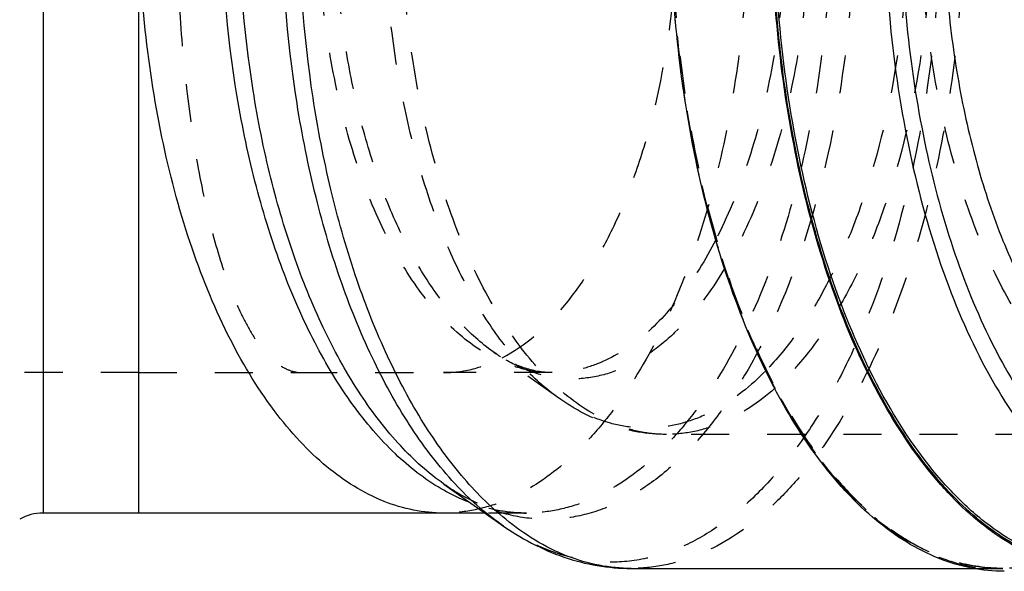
# Model space of a CAD drawing. Header units: millimetres. Extents: x 300 to 703, y 383 to 622.
# Tile 2 of 10: x 437 to 606, y 383 to 478. Entities that reach past the tile are written whole.
import ezdxf

# ---------------------------------------------------------------- set-up
doc = ezdxf.new("R2010")
doc.units = ezdxf.units.MM
doc.header["$LTSCALE"] = 65.185185
doc.linetypes.add('HIDDEN', pattern=[0.2, 0.1, -0.1])
doc.layers.add('KOERPER', color=7, linetype='CONTINUOUS')
doc.layers.add('KONST.EL_MIT_GEO', color=7, linetype='CONTINUOUS')

msp = doc.modelspace()

# ---------------------------------------------------------------- linework, layer by layer
at = {"layer": 'KOERPER', "color": 7, "linetype": 'Continuous'}
for p, q in [((457.29, 393.25), (457.29, 497.75)), ((509.61, 398.22), (519.42, 391.28)), ((516.63, 393.25), (440.89, 393.25)), ((541.7, 383.75), (600.38, 383.75))]:
    msp.add_line(p, q, dxfattribs=at)
at = {"layer": 'KOERPER', "color": 8, "linetype": 'HIDDEN'}
for p, q in [((457.29, 417.35), (435.79, 417.35)), ((528.15, 417.35), (509.54, 417.35)), ((523.74, 393.25), (516.63, 393.25)), ((600.38, 383.75), (605.4, 383.75))]:
    msp.add_line(p, q, dxfattribs=at)
msp.add_arc((506.68, 11941.03), 11523.68, 269.891245, 270.014226, dxfattribs=at)
for points, knots in [([(484.8, 578.13), (484.1, 578.07), (482.62, 577.66), (480.57, 576.32), (478.58, 574.29), (476.67, 571.57), (474.84, 568.19), (472.37, 562.5), (469.68, 553.85), (467.12, 541.88), (465.2, 528.18), (464.01, 513.28), (463.61, 497.75), (464.01, 482.22), (465.2, 467.32), (467.12, 453.62), (469.68, 441.65), (472.37, 433), (474.84, 427.31), (476.67, 423.93), (478.58, 421.21), (480.57, 419.18), (482.62, 417.84), (484.1, 417.43), (484.8, 417.37)], [0, 0, 0, 0, 0.012233, 0.02601, 0.042209, 0.061292, 0.083493, 0.10888, 0.168972, 0.240471, 0.321359, 0.408938, 0.5, 0.591062, 0.678641, 0.759529, 0.831028, 0.89112, 0.916507, 0.938708, 0.957791, 0.97399, 0.987767, 1, 1, 1, 1]), ([(561.79, 497.75), (561.79, 490.95), (561.14, 477.52), (558.23, 458.06), (553.5, 440.08), (547.14, 424.25), (540.43, 412.95), (534.37, 405.62), (528.41, 399.92), (521.77, 395.71), (514.74, 393.6), (511.25, 393.25), (509.54, 393.25)], [0, 0, 0, 0, 0.161458, 0.318293, 0.466215, 0.60161, 0.721984, 0.776292, 0.826762, 0.917446, 0.959295, 1, 1, 1, 1]), ([(519.61, 419.91), (523.6, 421.98), (529.09, 426.89), (534.91, 435.05), (539.02, 442.71), (542.55, 451.42), (546.5, 464.52), (548.26, 474.96), (548.97, 482.1)], [0, 0, 0, 0, 0.18976, 0.300889, 0.423024, 0.555481, 0.697003, 1, 1, 1, 1]), ([(509.54, 417.35), (511.24, 417.35), (514.74, 417.8), (518.02, 419.09), (519.61, 419.91)], [0, 0, 0, 0, 0.488794, 1, 1, 1, 1]), ([(457.29, 417.35), (459.59, 417.35), (468.76, 417.35), (477.93, 417.35), (484.8, 417.37)], [0, 0, 0, 0, 0.250675, 1, 1, 1, 1])]:
    msp.add_open_spline(points, degree=3, knots=knots, dxfattribs=at)
at = {"layer": 'KOERPER', "color": 7, "linetype": 'Continuous'}
for points, knots in [([(509.54, 393.25), (507.82, 393.25), (504.33, 393.6), (497.31, 395.71), (490.66, 399.92), (484.7, 405.62), (478.64, 412.95), (471.93, 424.25), (465.57, 440.08), (460.85, 458.06), (457.94, 477.52), (457.29, 490.95), (457.29, 497.75)], [0, 0, 0, 0, 0.040705, 0.082554, 0.173238, 0.223708, 0.278016, 0.39839, 0.533785, 0.681707, 0.838542, 1, 1, 1, 1]), ([(605.66, 383.25), (603.79, 383.25), (599.96, 383.63), (592.26, 385.95), (584.99, 390.56), (578.45, 396.8), (571.81, 404.83), (564.46, 417.22), (557.49, 434.56), (552.31, 454.26), (549.13, 475.59), (548.41, 490.29), (548.41, 497.75)], [0, 0, 0, 0, 0.040705, 0.082554, 0.173238, 0.223708, 0.278017, 0.39839, 0.533785, 0.681707, 0.838541, 1, 1, 1, 1]), ([(622.99, 383.25), (621.11, 383.25), (617.28, 383.63), (609.58, 385.95), (602.31, 390.56), (595.77, 396.8), (589.13, 404.83), (581.78, 417.22), (574.81, 434.56), (569.63, 454.26), (566.45, 475.59), (565.74, 490.29), (565.74, 497.75)], [0, 0, 0, 0, 0.040705, 0.082554, 0.173238, 0.223708, 0.278017, 0.39839, 0.533785, 0.681707, 0.838541, 1, 1, 1, 1])]:
    msp.add_open_spline(points, degree=3, knots=knots, dxfattribs=at)
at = {"layer": 'KONST.EL_MIT_GEO', "color": 7, "linetype": 'Continuous'}
msp.add_line((440.89, 602.25), (440.89, 393.25), dxfattribs=at)
at = {"layer": 'KONST.EL_MIT_GEO', "color": 8, "linetype": 'HIDDEN'}
for p, q in [((529.31, 412.96), (518.04, 420.94)), ((528.15, 417.35), (528.15, 417.35)), ((636.74, 406.75), (547.77, 406.75)), ((509.61, 398.22), (509.61, 398.22)), ((523.74, 393.25), (523.74, 393.25)), ((519.42, 391.28), (519.42, 391.28))]:
    msp.add_line(p, q, dxfattribs=at)
msp.add_arc((535.52, 445.65), 30.28, 234.7197, 237.6279, dxfattribs=at)
at = {"layer": 'KONST.EL_MIT_GEO', "color": 7, "linetype": 'Continuous'}
msp.add_arc((440.89, 385.25), 8, 90, 120, dxfattribs=at)
for points, knots in [([(617.02, 384.14), (615.24, 384.52), (611.64, 385.63), (604.53, 389.21), (596.02, 396.3), (587.2, 407.9), (579.61, 422.45), (573.48, 439.5), (569, 458.5), (566.33, 478.81), (565.56, 499.76), (566.7, 520.64), (569.72, 540.75), (574.53, 559.42), (580.95, 576.03), (588.8, 590.06), (597.83, 601.04), (606.48, 607.55), (613.66, 610.61), (617.26, 611.46), (619.04, 611.71)], [0, 0, 0, 0, 0.020536, 0.042075, 0.089365, 0.143644, 0.205221, 0.273465, 0.347123, 0.424529, 0.503769, 0.582813, 0.659646, 0.732388, 0.79944, 0.859647, 0.912533, 0.958625, 0.979736, 1, 1, 1, 1]), ([(631.53, 587.6), (628.85, 586.46), (623.53, 583.09), (616.58, 575.9), (610.37, 566.53), (605.05, 555.25), (600.75, 542.36), (597.59, 528.21), (595.65, 513.2), (595, 497.75), (595.65, 482.3), (597.59, 467.29), (600.75, 453.14), (605.05, 440.25), (610.37, 428.97), (616.58, 419.6), (623.53, 412.41), (628.85, 409.04), (631.53, 407.9)], [0, 0, 0, 0, 0.043144, 0.091939, 0.147184, 0.20881, 0.276138, 0.348066, 0.423208, 0.5, 0.576792, 0.651934, 0.723862, 0.791189, 0.852816, 0.908061, 0.956856, 1, 1, 1, 1]), ([(509.13, 397.42), (506.29, 399.08), (500.72, 403.44), (493.49, 412), (487.06, 422.71), (481.57, 435.3), (477.15, 449.48), (472.76, 470.33), (471.49, 486.7), (471.49, 497.75)], [0, 0, 0, 0, 0.088837, 0.188967, 0.301211, 0.425087, 0.559194, 0.701472, 1, 1, 1, 1]), ([(509.61, 398.22), (506.91, 400.12), (501.68, 404.87), (494.89, 413.74), (488.88, 424.55), (483.77, 437.04), (479.66, 450.94), (475.6, 471.21), (474.42, 487.06), (474.42, 497.75)], [0, 0, 0, 0, 0.091041, 0.193123, 0.306612, 0.430843, 0.564416, 0.705404, 1, 1, 1, 1]), ([(519.42, 391.28), (516.53, 393.32), (510.93, 398.4), (503.68, 407.89), (497.25, 419.45), (491.78, 432.81), (487.38, 447.68), (483.04, 469.36), (481.78, 486.31), (481.78, 497.75)], [0, 0, 0, 0, 0.091039, 0.19312, 0.306607, 0.430835, 0.564406, 0.705395, 1, 1, 1, 1]), ([(520.19, 392.18), (517.44, 394.42), (512.14, 399.8), (505.28, 409.53), (499.22, 421.14), (494.07, 434.39), (489.95, 449), (485.89, 470.15), (484.7, 486.64), (484.7, 497.75)], [0, 0, 0, 0, 0.092989, 0.196681, 0.311145, 0.435612, 0.568707, 0.708619, 1, 1, 1, 1]), ([(631.98, 385.18), (630, 384.56), (625.92, 383.72), (619.66, 383.8), (613.46, 385.25), (607.4, 388.04), (601.56, 392.09), (593.83, 399.42), (585.2, 411.66), (577, 429.57), (570.86, 450.52), (567.06, 473.59), (566.21, 489.61), (566.21, 497.75)], [0, 0, 0, 0, 0.042489, 0.084344, 0.127008, 0.171812, 0.219816, 0.271753, 0.388647, 0.523156, 0.67286, 0.833561, 1, 1, 1, 1]), ([(585.13, 497.75), (585.13, 489.97), (585.95, 474.67), (589.57, 452.63), (595.44, 432.61), (603.28, 415.49), (611.53, 403.79), (618.91, 396.79), (624.49, 392.92), (630.28, 390.26), (636.21, 388.87), (642.2, 388.79), (646.09, 389.6), (647.99, 390.19)], [0, 0, 0, 0, 0.166374, 0.327043, 0.476762, 0.611311, 0.728229, 0.78017, 0.828175, 0.872979, 0.915646, 0.957505, 1, 1, 1, 1]), ([(587.94, 497.75), (587.94, 490.82), (588.61, 477.15), (591.57, 457.33), (596.38, 439.01), (602.86, 422.88), (609.69, 411.36), (615.87, 403.9), (621.94, 398.09), (628.71, 393.8), (635.87, 391.65), (641.17, 391.12), (646.47, 391.65), (653.63, 393.8), (660.4, 398.09), (666.47, 403.9), (672.65, 411.36), (679.48, 422.88), (685.96, 439.01), (690.78, 457.33), (693.74, 477.15), (694.4, 490.82), (694.4, 497.75)], [0, 0, 0, 0, 0.080699, 0.159102, 0.233064, 0.300771, 0.36097, 0.388129, 0.413368, 0.458718, 0.479645, 0.5, 0.520355, 0.541283, 0.586632, 0.611871, 0.639031, 0.699229, 0.766937, 0.840898, 0.919301, 1, 1, 1, 1]), ([(514.05, 395.06), (513.64, 395.22), (511.95, 395.9), (510.32, 396.73), (509.13, 397.42)], [0, 0, 0, 0, 0.244954, 1, 1, 1, 1]), ([(541.7, 383.75), (539.86, 383.75), (536.11, 384.12), (528.56, 386.35), (523.37, 389.59), (520.19, 392.18)], [0, 0, 0, 0, 0.235343, 0.47711, 1, 1, 1, 1]), ([(519.42, 391.28), (522.72, 388.95), (528.12, 386.07), (535.84, 384.08), (539.76, 383.75), (541.7, 383.75)], [0, 0, 0, 0, 0.508513, 0.755257, 1, 1, 1, 1])]:
    msp.add_open_spline(points, degree=3, knots=knots, dxfattribs=at)
at = {"layer": 'KONST.EL_MIT_GEO', "color": 8, "linetype": 'HIDDEN'}
for points, knots in [([(528.15, 417.35), (526.83, 417.35), (524.15, 417.62), (518.74, 419.24), (512.13, 423.44), (505.22, 431.1), (499.22, 441.2), (494.33, 453.38), (490.69, 467.21), (488.45, 482.19), (487.95, 492.52), (487.95, 497.75)], [0, 0, 0, 0, 0.040713, 0.082568, 0.17327, 0.277885, 0.398281, 0.533701, 0.68165, 0.838512, 1, 1, 1, 1]), ([(518.04, 420.94), (515.96, 422.41), (511.92, 426.07), (506.68, 432.92), (502.04, 441.26), (498.1, 450.9), (494.93, 461.63), (491.79, 477.27), (490.88, 489.5), (490.88, 497.75)], [0, 0, 0, 0, 0.091035, 0.193111, 0.30659, 0.430812, 0.564375, 0.705361, 1, 1, 1, 1]), ([(529.31, 412.96), (527.02, 414.59), (522.56, 418.63), (516.78, 426.19), (511.66, 435.4), (507.3, 446.04), (503.8, 457.88), (500.34, 475.14), (499.34, 488.64), (499.34, 497.75)], [0, 0, 0, 0, 0.091037, 0.193114, 0.306596, 0.43082, 0.564387, 0.705376, 1, 1, 1, 1]), ([(547.77, 406.75), (546.27, 406.75), (543.23, 407.05), (537.11, 408.89), (529.63, 413.64), (521.81, 422.31), (515.02, 433.74), (509.48, 447.53), (505.36, 463.19), (502.83, 480.14), (502.27, 491.83), (502.27, 497.75)], [0, 0, 0, 0, 0.040713, 0.08257, 0.173272, 0.27789, 0.398288, 0.53371, 0.681662, 0.838528, 1, 1, 1, 1]), ([(579.99, 497.75), (579.99, 489.41), (579.03, 473.06), (574.76, 449.74), (568.89, 431.95), (562.86, 419.56), (557.97, 411.66), (552.64, 404.95), (546.92, 399.55), (540.89, 395.53), (534.62, 392.97), (528.2, 391.94), (521.76, 392.48), (515.43, 394.58), (511.51, 396.87), (509.61, 398.22)], [0, 0, 0, 0, 0.170639, 0.334117, 0.483985, 0.552304, 0.615635, 0.673847, 0.727102, 0.775935, 0.821321, 0.864683, 0.907764, 0.952356, 1, 1, 1, 1]), ([(594.7, 497.75), (594.7, 488.83), (593.68, 471.34), (589.11, 446.4), (582.83, 427.37), (576.38, 414.12), (571.15, 405.66), (565.44, 398.49), (559.33, 392.71), (552.88, 388.4), (546.17, 385.66), (539.3, 384.57), (532.41, 385.15), (525.64, 387.39), (521.45, 389.84), (519.42, 391.28)], [0, 0, 0, 0, 0.170633, 0.334111, 0.483981, 0.5523, 0.615632, 0.673845, 0.727101, 0.775934, 0.82132, 0.864683, 0.907764, 0.952356, 1, 1, 1, 1]), ([(575.99, 497.75), (575.99, 490.95), (575.34, 477.53), (572.43, 458.06), (567.71, 440.08), (561.34, 424.25), (554.64, 412.95), (548.58, 405.62), (542.61, 399.92), (535.97, 395.71), (528.94, 393.6), (525.46, 393.25), (523.74, 393.25)], [0, 0, 0, 0, 0.161435, 0.318271, 0.466199, 0.601598, 0.721975, 0.776285, 0.826757, 0.917444, 0.959294, 1, 1, 1, 1]), ([(598.7, 497.75), (598.7, 490.33), (597.99, 475.69), (594.82, 454.45), (589.67, 434.84), (582.73, 417.57), (575.41, 405.24), (568.8, 397.24), (562.29, 391.03), (555.05, 386.43), (547.38, 384.13), (543.57, 383.75), (541.7, 383.75)], [0, 0, 0, 0, 0.161427, 0.318266, 0.466194, 0.601595, 0.721973, 0.776284, 0.826756, 0.917444, 0.959294, 1, 1, 1, 1]), ([(662.81, 497.75), (662.81, 490.31), (662.1, 475.63), (658.92, 454.34), (653.76, 434.67), (646.79, 417.36), (639.46, 404.99), (632.83, 396.98), (626.31, 390.75), (619.04, 386.14), (611.36, 383.83), (605.66, 383.26), (599.97, 383.83), (592.29, 386.14), (585.02, 390.75), (578.5, 396.98), (571.87, 404.99), (564.53, 417.36), (557.57, 434.67), (552.41, 454.34), (549.23, 475.63), (548.51, 490.31), (548.51, 497.75)], [0, 0, 0, 0, 0.08073, 0.159147, 0.233108, 0.300805, 0.360992, 0.388146, 0.413381, 0.458723, 0.479647, 0.5, 0.520353, 0.541277, 0.586619, 0.611854, 0.639008, 0.699195, 0.766892, 0.840853, 0.91927, 1, 1, 1, 1]), ([(548.55, 497.75), (548.55, 490.32), (549.27, 475.67), (552.44, 454.42), (557.59, 434.79), (564.53, 417.52), (571.84, 405.19), (578.45, 397.2), (584.93, 391), (592.14, 386.42), (599.77, 384.13), (603.55, 383.75), (605.4, 383.75)], [0, 0, 0, 0, 0.161717, 0.318794, 0.466923, 0.602462, 0.722879, 0.777154, 0.827546, 0.917922, 0.959546, 1, 1, 1, 1]), ([(568.35, 497.75), (568.35, 492.43), (567.83, 481.93), (565.52, 466.73), (561.77, 452.73), (558.22, 444.09), (556.2, 440.14)], [0, 0, 0, 0, 0.269016, 0.530063, 0.77578, 1, 1, 1, 1]), ([(572.35, 497.75), (572.35, 491.85), (571.73, 480.24), (568.94, 463.54), (564.44, 448.42), (560.16, 439.28), (557.72, 435.21)], [0, 0, 0, 0, 0.272868, 0.536061, 0.780775, 1, 1, 1, 1]), ([(589.27, 497.75), (589.27, 489.6), (588.2, 473.74), (584.17, 454.67), (579.33, 440.91), (575.14, 431.92), (570.37, 424.14), (566.68, 419.64), (564.76, 417.67)], [0, 0, 0, 0, 0.285831, 0.555861, 0.680673, 0.796787, 0.903331, 1, 1, 1, 1]), ([(593.27, 497.75), (593.27, 489.12), (592.09, 472.35), (587.63, 452.28), (582.27, 437.96), (577.67, 428.74), (572.44, 420.92), (568.4, 416.52), (566.3, 414.64)], [0, 0, 0, 0, 0.289287, 0.561043, 0.685674, 0.800803, 0.90561, 1, 1, 1, 1]), ([(636.74, 406.75), (635.25, 406.75), (632.21, 407.05), (626.09, 408.89), (618.6, 413.64), (610.78, 422.31), (603.99, 433.74), (598.45, 447.53), (594.34, 463.19), (591.81, 480.14), (591.24, 491.82), (591.24, 497.75)], [0, 0, 0, 0, 0.040709, 0.08257, 0.17327, 0.277885, 0.39828, 0.5337, 0.681649, 0.838512, 1, 1, 1, 1]), ([(662.4, 497.75), (662.4, 490.33), (661.69, 475.68), (658.52, 454.45), (653.37, 434.84), (646.43, 417.57), (639.11, 405.24), (632.5, 397.24), (625.99, 391.03), (618.75, 386.43), (611.08, 384.13), (607.28, 383.75), (605.4, 383.75)], [0, 0, 0, 0, 0.161459, 0.318293, 0.466216, 0.60161, 0.721984, 0.776292, 0.826762, 0.917446, 0.959295, 1, 1, 1, 1]), ([(553.36, 451.25), (552.88, 453.4), (551.08, 462.21), (549.87, 471.15), (549.27, 477.92)], [0, 0, 0, 0, 0.244572, 1, 1, 1, 1]), ([(605.4, 383.75), (602.65, 383.75), (596.96, 384.6), (588.8, 388.28), (581.08, 394.22), (573.93, 402.24), (567.44, 412.19), (561.74, 423.86), (556.93, 437.03), (554.45, 446.39), (553.36, 451.25)], [0, 0, 0, 0, 0.090613, 0.186514, 0.291818, 0.408995, 0.539015, 0.681674, 0.835903, 1, 1, 1, 1]), ([(556.2, 440.14), (554.46, 436.76), (550.73, 430.64), (543.91, 423.23), (537.4, 419.18), (532.09, 417.61), (529.45, 417.35), (528.15, 417.35)], [0, 0, 0, 0, 0.301398, 0.563707, 0.791799, 0.897294, 1, 1, 1, 1]), ([(557.72, 435.21), (555.34, 431.22), (551.3, 425.77), (544.67, 420.34), (539.67, 417.66), (534.5, 416.26), (529.27, 416.19), (524.09, 417.46), (520.87, 419.1), (519.31, 420.08)], [0, 0, 0, 0, 0.298779, 0.428951, 0.548411, 0.660534, 0.769868, 0.881477, 1, 1, 1, 1]), ([(528.15, 417.35), (526.5, 417.35), (522.86, 418.02), (519.65, 419.8), (518.04, 420.94)], [0, 0, 0, 0, 0.456477, 1, 1, 1, 1]), ([(564.76, 417.67), (562.25, 415.1), (558.12, 411.75), (551.93, 408.97), (547.33, 407.87), (542.69, 407.72), (536.4, 408.82), (531.99, 411.07), (529.31, 412.96)], [0, 0, 0, 0, 0.273705, 0.39768, 0.516092, 0.632198, 0.74954, 1, 1, 1, 1]), ([(566.3, 414.64), (563.61, 412.24), (559.17, 409.21), (552.62, 407.1), (549.36, 406.75), (547.77, 406.75)], [0, 0, 0, 0, 0.526215, 0.766829, 1, 1, 1, 1]), ([(547.77, 406.75), (546.15, 406.75), (542.89, 407.03), (536.5, 408.67), (532.04, 411.04), (529.31, 412.96)], [0, 0, 0, 0, 0.245921, 0.493299, 1, 1, 1, 1]), ([(509.61, 398.22), (511.82, 396.65), (516.32, 394.17), (521.4, 393.25), (523.74, 393.25)], [0, 0, 0, 0, 0.536394, 1, 1, 1, 1]), ([(523.74, 393.25), (522.11, 393.25), (518.81, 393.56), (515.62, 394.47), (514.05, 395.06)], [0, 0, 0, 0, 0.493729, 1, 1, 1, 1])]:
    msp.add_open_spline(points, degree=3, knots=knots, dxfattribs=at)

doc.saveas('drawing.dxf')
